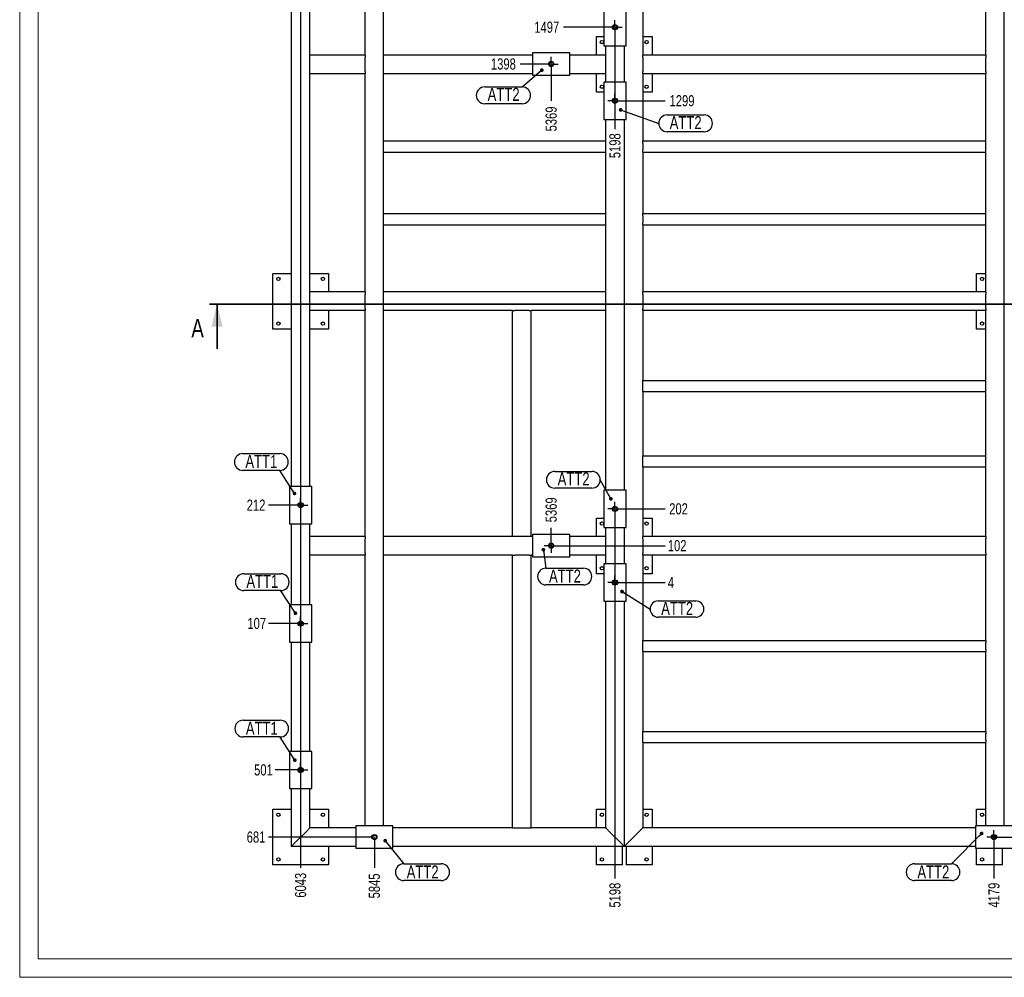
# Model space of a CAD drawing. Header units: millimetres. Extents: x 0 to 1189, y 0 to 841.
# Tile 1 of 256: x 0 to 265, y 0 to 258. Entities that reach past the tile are written whole.
import ezdxf

# ---------------------------------------------------------------- set-up
doc = ezdxf.new("R2010")
doc.units = ezdxf.units.MM
doc.header["$PDSIZE"] = -1
doc.linetypes.add('CENTERX2', pattern=[20.32, 12.7, -2.54, 2.54, -2.54])
for name, color, linetype in [('COTES', 1, 'Continuous'), ('NOTES', 6, 'Continuous'), ('TRAIT-MIXTES', 3, 'CENTERX2')]:
    doc.layers.add(name, color=color, linetype=linetype)
doc.layers.add('TRAIT-FORT', color=4, linetype='Continuous', lineweight=25)
doc.styles.add('SLDTEXTSTYLE0', font='TXT', dxfattribs={"width": 0.75})
doc.dimstyles.new('SLDDIMSTYLE4', dxfattribs={"dimtxt": 3, "dimasz": 2, "dimexe": 0, "dimexo": 0.0625, "dimgap": 0.75, "dimtad": 0, "dimtih": 1, "dimtoh": 1, "dimdec": 0, "dimlfac": 10, "dimrnd": 1e-09, "dimzin": 12, "dimdsep": 46, "dimtxsty": 'SLDTEXTSTYLE0', "dimblk1": 'NONE', "dimblk2": 'NONE', "dimsah": 1, "dimcen": 0.09, "dimadec": 0, "dimazin": 3, "dimtfac": 1, "dimtdec": 0, "dimtofl": 0, "dimtmove": 0, "dimatfit": 3, "dimldrblk": 'NONE', "dimfxl": 1, "dimfrac": 2, "dimtolj": 1, "dimtzin": 12, "dimarcsym": 0})
doc.dimstyles.new('SLDDIMSTYLE6', dxfattribs={"dimtxt": 0.18, "dimasz": 1, "dimexe": 0, "dimexo": 0.0625, "dimgap": 0, "dimtad": 0, "dimtih": 1, "dimtoh": 1, "dimdec": 0, "dimrnd": 1e-09, "dimzin": 0, "dimdsep": 46, "dimtxsty": 'Standard', "dimblk1": 'DOT', "dimblk2": 'DOT', "dimsah": 1, "dimcen": 0.09, "dimadec": 0, "dimazin": 0, "dimtfac": 1, "dimtdec": 0, "dimtofl": 0, "dimtmove": 0, "dimatfit": 3, "dimldrblk": 'DOT', "dimfxl": 1, "dimfrac": 2, "dimtolj": 1, "dimtzin": 0, "dimarcsym": 0})

# ---------------------------------------------------------------- blocks, each defined once
blk = doc.blocks.new('_D_19')
at = {"layer": 'COTES', "color": 0, "lineweight": -2, "transparency": 16777216}
blk.add_line((73.58, 95.17), (66.93, 95.17), dxfattribs=at)
at = {"layer": 'Defpoints', "color": 0, "transparency": 16777216}
for p in [(679.84, 105.84), (66.93, 95.17), (73.64, 95.17)]:
    blk.add_point(p, dxfattribs=at)
at = {"layer": 'COTES', "color": 0, "transparency": 16777216, "insert": (63.74, 95.17), "char_height": 3, "attachment_point": 5, "style": 'SLDTEXTSTYLE0'}
blk.add_mtext('\\A1;107', dxfattribs=at)
blk = doc.blocks.new('_None')
blk = doc.blocks.new('_D_22')
at = {"layer": 'COTES', "color": 0, "lineweight": -2, "transparency": 16777216}
blk.add_line((73.58, 55.78), (68.73, 55.78), dxfattribs=at)
at = {"layer": 'Defpoints', "color": 0, "transparency": 16777216}
for p in [(679.84, 105.84), (68.73, 55.78), (73.64, 55.78)]:
    blk.add_point(p, dxfattribs=at)
at = {"layer": 'COTES', "color": 0, "transparency": 16777216, "insert": (65.55, 55.78), "char_height": 3, "attachment_point": 5, "style": 'SLDTEXTSTYLE0'}
blk.add_mtext('\\A1;501', dxfattribs=at)
blk = doc.blocks.new('_D_24')
at = {"layer": 'COTES', "color": 0, "lineweight": -2, "transparency": 16777216}
blk.add_line((95.3, 37.72), (66.93, 37.72), dxfattribs=at)
at = {"layer": 'Defpoints', "color": 0, "transparency": 16777216}
for p in [(679.84, 105.84), (66.93, 37.72), (95.37, 37.72)]:
    blk.add_point(p, dxfattribs=at)
at = {"layer": 'COTES', "color": 0, "transparency": 16777216, "insert": (63.55, 37.72), "char_height": 3, "attachment_point": 5, "style": 'SLDTEXTSTYLE0'}
blk.add_mtext('\\A1;681', dxfattribs=at)
blk = doc.blocks.new('_D_25')
at = {"layer": 'COTES', "color": 0, "lineweight": -2, "transparency": 16777216}
blk.add_line((263.93, 37.72), (274.03, 37.72), dxfattribs=at)
at = {"layer": 'Defpoints', "color": 0, "transparency": 16777216}
for p in [(679.84, 105.84), (263.87, 37.72), (274.03, 37.72)]:
    blk.add_point(p, dxfattribs=at)
at = {"layer": 'COTES', "color": 0, "transparency": 16777216, "insert": (277.4, 37.72), "char_height": 3, "attachment_point": 5, "style": 'SLDTEXTSTYLE0'}
blk.add_mtext('\\A1;681', dxfattribs=at)
blk = doc.blocks.new('_D_28')
at = {"layer": 'COTES', "color": 0, "lineweight": -2, "transparency": 16777216}
blk.add_line((162.02, 106.2), (173.59, 106.2), dxfattribs=at)
at = {"layer": 'Defpoints', "color": 0, "transparency": 16777216}
for p in [(161.96, 106.2), (173.59, 106.2), (679.84, 105.84)]:
    blk.add_point(p, dxfattribs=at)
at = {"layer": 'COTES', "color": 0, "transparency": 16777216, "insert": (175.09, 106.2), "char_height": 3, "attachment_point": 5, "style": 'SLDTEXTSTYLE0'}
blk.add_mtext('\\A1;4', dxfattribs=at)
blk = doc.blocks.new('_D_32')
at = {"layer": 'COTES', "color": 0, "lineweight": -2, "transparency": 16777216}
blk.add_line((144.88, 116.09), (173.59, 116.09), dxfattribs=at)
at = {"layer": 'Defpoints', "color": 0, "transparency": 16777216}
for p in [(144.81, 116.09), (173.59, 116.09), (679.84, 105.84)]:
    blk.add_point(p, dxfattribs=at)
at = {"layer": 'COTES', "color": 0, "transparency": 16777216, "insert": (176.78, 116.09), "char_height": 3, "attachment_point": 5, "style": 'SLDTEXTSTYLE0'}
blk.add_mtext('\\A1;102', dxfattribs=at)
blk = doc.blocks.new('_D_34')
at = {"layer": 'COTES', "color": 0, "lineweight": -2, "transparency": 16777216}
blk.add_line((162.02, 125.99), (173.59, 125.99), dxfattribs=at)
at = {"layer": 'Defpoints', "color": 0, "transparency": 16777216}
for p in [(161.96, 125.99), (173.59, 125.99), (679.84, 105.84)]:
    blk.add_point(p, dxfattribs=at)
at = {"layer": 'COTES', "color": 0, "transparency": 16777216, "insert": (177.15, 125.99), "char_height": 3, "attachment_point": 5, "style": 'SLDTEXTSTYLE0'}
blk.add_mtext('\\A1;202', dxfattribs=at)
blk = doc.blocks.new('_D_35')
at = {"layer": 'COTES', "color": 0, "lineweight": -2, "transparency": 16777216}
blk.add_line((73.58, 127), (66.93, 127), dxfattribs=at)
at = {"layer": 'Defpoints', "color": 0, "transparency": 16777216}
for p in [(66.93, 127), (73.64, 127), (679.84, 105.84)]:
    blk.add_point(p, dxfattribs=at)
at = {"layer": 'COTES', "color": 0, "transparency": 16777216, "insert": (63.55, 127), "char_height": 3, "attachment_point": 5, "style": 'SLDTEXTSTYLE0'}
blk.add_mtext('\\A1;212', dxfattribs=at)
blk = doc.blocks.new('_D_48')
at = {"layer": 'COTES', "color": 0, "lineweight": -2, "transparency": 16777216}
blk.add_line((162.02, 235.74), (173.59, 235.74), dxfattribs=at)
at = {"layer": 'Defpoints', "color": 0, "transparency": 16777216}
for p in [(161.96, 235.74), (173.59, 235.74), (679.84, 105.84)]:
    blk.add_point(p, dxfattribs=at)
at = {"layer": 'COTES', "color": 0, "transparency": 16777216, "insert": (178.09, 235.74), "char_height": 3, "attachment_point": 5, "style": 'SLDTEXTSTYLE0'}
blk.add_mtext('\\A1;1299', dxfattribs=at)
blk = doc.blocks.new('_D_49')
at = {"layer": 'COTES', "color": 0, "lineweight": -2, "transparency": 16777216}
blk.add_line((140.95, 245.63), (134.56, 245.63), dxfattribs=at)
at = {"layer": 'Defpoints', "color": 0, "transparency": 16777216}
for p in [(134.56, 245.63), (141.01, 245.63), (679.84, 105.84)]:
    blk.add_point(p, dxfattribs=at)
at = {"layer": 'COTES', "color": 0, "transparency": 16777216, "insert": (130.06, 245.63), "char_height": 3, "attachment_point": 5, "style": 'SLDTEXTSTYLE0'}
blk.add_mtext('\\A1;1398', dxfattribs=at)
blk = doc.blocks.new('_D_51')
at = {"layer": 'COTES', "color": 0, "lineweight": -2, "transparency": 16777216}
blk.add_line((158.09, 255.53), (146.22, 255.53), dxfattribs=at)
at = {"layer": 'Defpoints', "color": 0, "transparency": 16777216}
for p in [(146.22, 255.53), (158.16, 255.53), (679.84, 105.84)]:
    blk.add_point(p, dxfattribs=at)
at = {"layer": 'COTES', "color": 0, "transparency": 16777216, "insert": (141.72, 255.53), "char_height": 3, "attachment_point": 5, "style": 'SLDTEXTSTYLE0'}
blk.add_mtext('\\A1;1497', dxfattribs=at)
blk = doc.blocks.new('_D_56')
at = {"layer": 'COTES', "color": 0, "lineweight": -2, "transparency": 16777216}
blk.add_line((73.58, 302.1), (67.49, 302.1), dxfattribs=at)
at = {"layer": 'Defpoints', "color": 0, "transparency": 16777216}
for p in [(67.49, 302.1), (73.64, 302.1), (679.84, 105.84)]:
    blk.add_point(p, dxfattribs=at)
at = {"layer": 'COTES', "color": 0, "transparency": 16777216, "insert": (62.99, 302.1), "char_height": 3, "attachment_point": 5, "style": 'SLDTEXTSTYLE0'}
blk.add_mtext('\\A1;1963', dxfattribs=at)
blk = doc.blocks.new('_D_63')
at = {"layer": 'COTES', "color": 0, "lineweight": -2, "transparency": 16777216}
blk.add_line((97.32, 324.27), (109.06, 324.27), dxfattribs=at)
at = {"layer": 'Defpoints', "color": 0, "transparency": 16777216}
for p in [(97.26, 324.27), (109.06, 324.27), (679.84, 105.84)]:
    blk.add_point(p, dxfattribs=at)
at = {"layer": 'COTES', "color": 0, "transparency": 16777216, "insert": (113.56, 324.27), "char_height": 3, "attachment_point": 5, "style": 'SLDTEXTSTYLE0'}
blk.add_mtext('\\A1;2184', dxfattribs=at)
blk = doc.blocks.new('_D_94')
at = {"layer": 'COTES', "color": 0, "lineweight": -2, "transparency": 16777216}
blk.add_line((261.97, 35.75), (261.97, 26.62), dxfattribs=at)
at = {"layer": 'Defpoints', "color": 0, "transparency": 16777216}
for p in [(679.84, 105.84), (261.97, 35.82), (261.97, 26.62)]:
    blk.add_point(p, dxfattribs=at)
at = {"layer": 'COTES', "color": 0, "transparency": 16777216, "insert": (261.97, 22.12), "char_height": 3, "attachment_point": 5, "rotation": 90, "style": 'SLDTEXTSTYLE0'}
blk.add_mtext('\\A1;4179', dxfattribs=at)
blk = doc.blocks.new('_D_95')
at = {"layer": 'COTES', "color": 0, "lineweight": -2, "transparency": 16777216}
blk.add_line((160.06, 253.57), (160.06, 228.15), dxfattribs=at)
at = {"layer": 'Defpoints', "color": 0, "transparency": 16777216}
for p in [(160.06, 253.63), (160.06, 228.15), (679.84, 105.84)]:
    blk.add_point(p, dxfattribs=at)
at = {"layer": 'COTES', "color": 0, "transparency": 16777216, "insert": (160.06, 223.65), "char_height": 3, "attachment_point": 5, "rotation": 90, "style": 'SLDTEXTSTYLE0'}
blk.add_mtext('\\A1;5198', dxfattribs=at)
blk = doc.blocks.new('_D_96')
at = {"layer": 'COTES', "color": 0, "lineweight": -2, "transparency": 16777216}
blk.add_line((160.06, 124.03), (160.06, 26.62), dxfattribs=at)
at = {"layer": 'Defpoints', "color": 0, "transparency": 16777216}
for p in [(160.06, 124.09), (679.84, 105.84), (160.06, 26.62)]:
    blk.add_point(p, dxfattribs=at)
at = {"layer": 'COTES', "color": 0, "transparency": 16777216, "insert": (160.06, 22.12), "char_height": 3, "attachment_point": 5, "rotation": 90, "style": 'SLDTEXTSTYLE0'}
blk.add_mtext('\\A1;5198', dxfattribs=at)
blk = doc.blocks.new('_D_97')
at = {"layer": 'COTES', "color": 0, "lineweight": -2, "transparency": 16777216}
blk.add_line((142.91, 118.05), (142.91, 120.87), dxfattribs=at)
at = {"layer": 'Defpoints', "color": 0, "transparency": 16777216}
for p in [(142.91, 120.87), (142.91, 117.99), (679.84, 105.84)]:
    blk.add_point(p, dxfattribs=at)
at = {"layer": 'COTES', "color": 0, "transparency": 16777216, "insert": (142.91, 125.75), "char_height": 3, "attachment_point": 5, "rotation": 90, "style": 'SLDTEXTSTYLE0'}
blk.add_mtext('\\A1;5369', dxfattribs=at)
blk = doc.blocks.new('_D_98')
at = {"layer": 'COTES', "color": 0, "lineweight": -2, "transparency": 16777216}
blk.add_line((142.91, 243.67), (142.91, 235.74), dxfattribs=at)
at = {"layer": 'Defpoints', "color": 0, "transparency": 16777216}
for p in [(142.91, 243.73), (142.91, 235.74), (679.84, 105.84)]:
    blk.add_point(p, dxfattribs=at)
at = {"layer": 'COTES', "color": 0, "transparency": 16777216, "insert": (142.91, 230.86), "char_height": 3, "attachment_point": 5, "rotation": 90, "style": 'SLDTEXTSTYLE0'}
blk.add_mtext('\\A1;5369', dxfattribs=at)
blk = doc.blocks.new('_D_99')
at = {"layer": 'COTES', "color": 0, "lineweight": -2, "transparency": 16777216}
blk.add_line((95.37, 37.65), (95.37, 29.47), dxfattribs=at)
at = {"layer": 'Defpoints', "color": 0, "transparency": 16777216}
for p in [(679.84, 105.84), (95.37, 37.72), (95.37, 29.47)]:
    blk.add_point(p, dxfattribs=at)
at = {"layer": 'COTES', "color": 0, "transparency": 16777216, "insert": (95.37, 24.59), "char_height": 3, "attachment_point": 5, "rotation": 90, "style": 'SLDTEXTSTYLE0'}
blk.add_mtext('\\A1;5845', dxfattribs=at)
blk = doc.blocks.new('_D_100')
at = {"layer": 'COTES', "color": 0, "lineweight": -2, "transparency": 16777216}
blk.add_line((95.36, 326.23), (95.36, 331.82), dxfattribs=at)
at = {"layer": 'Defpoints', "color": 0, "transparency": 16777216}
for p in [(95.36, 331.82), (95.36, 326.17), (679.84, 105.84)]:
    blk.add_point(p, dxfattribs=at)
at = {"layer": 'COTES', "color": 0, "transparency": 16777216, "insert": (95.36, 336.69), "char_height": 3, "attachment_point": 5, "rotation": 90, "style": 'SLDTEXTSTYLE0'}
blk.add_mtext('\\A1;5845', dxfattribs=at)
blk = doc.blocks.new('_D_101')
at = {"layer": 'COTES', "color": 0, "lineweight": -2, "transparency": 16777216}
blk.add_line((75.54, 300.14), (75.54, 29.47), dxfattribs=at)
at = {"layer": 'Defpoints', "color": 0, "transparency": 16777216}
for p in [(75.54, 300.2), (679.84, 105.84), (75.54, 29.47)]:
    blk.add_point(p, dxfattribs=at)
at = {"layer": 'COTES', "color": 0, "transparency": 16777216, "insert": (75.54, 24.78), "char_height": 3, "attachment_point": 5, "rotation": 90, "style": 'SLDTEXTSTYLE0'}
blk.add_mtext('\\A1;6043', dxfattribs=at)
blk = doc.blocks.new('SW_NOTE_48')
at = {"layer": 'NOTES', "color": 0}
for p, q in [((-9.94, 0.05), (0, 0.05)), ((0, -4.48), (-9.94, -4.48))]:
    blk.add_line(p, q, dxfattribs=at)
for centre, start, end in [((-9.94, -2.22), 90, 270), ((0, -2.22), 270, 90)]:
    blk.add_arc(centre, 2.26, start, end, dxfattribs=at)
at = {"layer": 'NOTES', "color": 0, "insert": (-4.9, -0.41), "char_height": 3.5, "attachment_point": 2, "style": 'SLDTEXTSTYLE0'}
blk.add_mtext('ATT2', dxfattribs=at)
blk = doc.blocks.new('_Dot')
at = {"color": 0, "linetype": 'ByBlock', "lineweight": -2}
blk.add_line((-0.5, 0), (-1, 0), dxfattribs=at)
at = {"color": 0, "linetype": 'ByBlock', "const_width": 0.5}
blk.add_lwpolyline([(-0.25, 0, 1), (0.25, 0, 1)], format="xyb", close=True, dxfattribs=at)
blk = doc.blocks.new('SW_NOTE_50')
at = {"layer": 'NOTES', "color": 0}
for p, q in [((-10.06, 0.05), (0, 0.05)), ((0, -4.48), (-10.06, -4.48))]:
    blk.add_line(p, q, dxfattribs=at)
for centre, start, end in [((-10.06, -2.22), 90, 270), ((0, -2.22), 270, 90)]:
    blk.add_arc(centre, 2.26, start, end, dxfattribs=at)
at = {"layer": 'NOTES', "color": 0, "insert": (-4.97, -0.22), "char_height": 3.5, "attachment_point": 2, "style": 'SLDTEXTSTYLE0'}
blk.add_mtext('ATT2', dxfattribs=at)
blk = doc.blocks.new('SW_NOTE_51')
at = {"layer": 'NOTES', "color": 0}
for p, q in [((2.26, 2.31), (12.2, 2.31)), ((12.2, -2.22), (2.26, -2.22))]:
    blk.add_line(p, q, dxfattribs=at)
for centre, start, end in [((2.26, 0.05), 90, 270), ((12.2, 0.05), 270, 90)]:
    blk.add_arc(centre, 2.26, start, end, dxfattribs=at)
at = {"layer": 'NOTES', "color": 0, "insert": (7.25, 2), "char_height": 3.5, "attachment_point": 2, "style": 'SLDTEXTSTYLE0'}
blk.add_mtext('ATT2', dxfattribs=at)
blk = doc.blocks.new('SW_NOTE_52')
at = {"layer": 'NOTES', "color": 0}
for p, q in [((-12.2, 2.31), (-2.26, 2.31)), ((-2.26, -2.22), (-12.2, -2.22))]:
    blk.add_line(p, q, dxfattribs=at)
for centre, start, end in [((-12.2, 0.05), 90, 270), ((-2.26, 0.05), 270, 90)]:
    blk.add_arc(centre, 2.26, start, end, dxfattribs=at)
at = {"layer": 'NOTES', "color": 0, "insert": (-7.15, 2.04), "char_height": 3.5, "attachment_point": 2, "style": 'SLDTEXTSTYLE0'}
blk.add_mtext('ATT2', dxfattribs=at)
blk = doc.blocks.new('SW_NOTE_53')
at = {"layer": 'NOTES', "color": 0}
for p, q in [((2.2, 2.25), (12.26, 2.25)), ((12.26, -2.16), (2.2, -2.16))]:
    blk.add_line(p, q, dxfattribs=at)
for centre, start, end in [((2.2, 0.05), 90, 270), ((12.26, 0.05), 270, 90)]:
    blk.add_arc(centre, 2.2, start, end, dxfattribs=at)
at = {"layer": 'NOTES', "color": 0, "insert": (7.28, 1.97), "char_height": 3.5, "attachment_point": 2, "style": 'SLDTEXTSTYLE0'}
blk.add_mtext('ATT2', dxfattribs=at)
blk = doc.blocks.new('SW_NOTE_54')
at = {"layer": 'NOTES', "color": 0}
for p, q in [((0, 0.05), (10.06, 0.05)), ((10.06, -4.48), (0, -4.48))]:
    blk.add_line(p, q, dxfattribs=at)
for centre, start, end in [((0, -2.22), 90, 270), ((10.06, -2.22), 270, 90)]:
    blk.add_arc(centre, 2.26, start, end, dxfattribs=at)
at = {"layer": 'NOTES', "color": 0, "insert": (5.1, -0.33), "char_height": 3.5, "attachment_point": 2, "style": 'SLDTEXTSTYLE0'}
blk.add_mtext('ATT2', dxfattribs=at)
blk = doc.blocks.new('SW_NOTE_55')
at = {"layer": 'NOTES', "color": 0}
for p, q in [((0, 0.05), (10.06, 0.05)), ((10.06, -4.48), (0, -4.48))]:
    blk.add_line(p, q, dxfattribs=at)
for centre, start, end in [((0, -2.22), 90, 270), ((10.06, -2.22), 270, 90)]:
    blk.add_arc(centre, 2.26, start, end, dxfattribs=at)
at = {"layer": 'NOTES', "color": 0, "insert": (5.08, -0.41), "char_height": 3.5, "attachment_point": 2, "style": 'SLDTEXTSTYLE0'}
blk.add_mtext('ATT2', dxfattribs=at)
blk = doc.blocks.new('SW_NOTE_56')
at = {"layer": 'NOTES', "color": 0}
for p, q in [((-9.94, 4.57), (0, 4.57)), ((0, 0.05), (-9.94, 0.05))]:
    blk.add_line(p, q, dxfattribs=at)
for centre, start, end in [((-9.94, 2.31), 90, 270), ((0, 2.31), 270, 90)]:
    blk.add_arc(centre, 2.26, start, end, dxfattribs=at)
at = {"layer": 'NOTES', "color": 0, "insert": (-4.96, 4.14), "char_height": 3.5, "attachment_point": 2, "style": 'SLDTEXTSTYLE0'}
blk.add_mtext('ATT1', dxfattribs=at)
blk = doc.blocks.new('SW_NOTE_57')
at = {"layer": 'NOTES', "color": 0}
for p, q in [((-9.94, 4.57), (0, 4.57)), ((0, 0.05), (-9.94, 0.05))]:
    blk.add_line(p, q, dxfattribs=at)
for centre, start, end in [((-9.94, 2.31), 90, 270), ((0, 2.31), 270, 90)]:
    blk.add_arc(centre, 2.26, start, end, dxfattribs=at)
at = {"layer": 'NOTES', "color": 0, "insert": (-4.94, 4.29), "char_height": 3.5, "attachment_point": 2, "style": 'SLDTEXTSTYLE0'}
blk.add_mtext('ATT1', dxfattribs=at)
blk = doc.blocks.new('SW_NOTE_58')
at = {"layer": 'NOTES', "color": 0}
for p, q in [((-9.94, 4.57), (0, 4.57)), ((0, 0.05), (-9.94, 0.05))]:
    blk.add_line(p, q, dxfattribs=at)
for centre, start, end in [((-9.94, 2.31), 90, 270), ((0, 2.31), 270, 90)]:
    blk.add_arc(centre, 2.26, start, end, dxfattribs=at)
at = {"layer": 'NOTES', "color": 0, "insert": (-4.96, 4.21), "char_height": 3.5, "attachment_point": 2, "style": 'SLDTEXTSTYLE0'}
blk.add_mtext('ATT1', dxfattribs=at)
blk = doc.blocks.new('SW_CENTERMARKSYMBOL_55')
at = {"layer": 'TRAIT-MIXTES', "color": 0}
for p, q in [((-1.2, 0), (-1.9, 0)), ((0, 0), (-1.2, 0)), ((0, 1.2), (0, 1.9)), ((0, 0), (0, 1.2)), ((0, 0), (0, -1.2)), ((0, 0), (1.2, 0)), ((1.2, 0), (1.9, 0)), ((0, -1.2), (0, -1.9))]:
    blk.add_line(p, q, dxfattribs=at)
blk = doc.blocks.new('SW_CENTERMARKSYMBOL_56')
at = {"layer": 'TRAIT-MIXTES', "color": 0}
for p, q in [((-1.2, 0), (-1.9, 0)), ((0, 0), (-1.2, 0)), ((0, 1.2), (0, 1.9)), ((0, 0), (0, 1.2)), ((0, 0), (0, -1.2)), ((0, 0), (1.2, 0)), ((1.2, 0), (1.9, 0)), ((0, -1.2), (0, -1.9))]:
    blk.add_line(p, q, dxfattribs=at)
blk = doc.blocks.new('SW_CENTERMARKSYMBOL_57')
at = {"layer": 'TRAIT-MIXTES', "color": 0}
for p, q in [((-1.2, 0), (-1.9, 0)), ((0, 0), (-1.2, 0)), ((0, 1.2), (0, 1.9)), ((0, 0), (0, 1.2)), ((0, 0), (0, -1.2)), ((0, 0), (1.2, 0)), ((1.2, 0), (1.9, 0)), ((0, -1.2), (0, -1.9))]:
    blk.add_line(p, q, dxfattribs=at)
blk = doc.blocks.new('SW_CENTERMARKSYMBOL_58')
at = {"layer": 'TRAIT-MIXTES', "color": 0}
for p, q in [((-1.2, 0), (-1.9, 0)), ((0, 0), (-1.2, 0)), ((0, 1.2), (0, 1.9)), ((0, 0), (0, 1.2)), ((0, 0), (0, -1.2)), ((0, 0), (1.2, 0)), ((1.2, 0), (1.9, 0)), ((0, -1.2), (0, -1.9))]:
    blk.add_line(p, q, dxfattribs=at)
blk = doc.blocks.new('SW_CENTERMARKSYMBOL_59')
at = {"layer": 'TRAIT-MIXTES', "color": 0}
for p, q in [((-1.2, 0), (-1.9, 0)), ((0, 0), (-1.2, 0)), ((0, 1.2), (0, 1.9)), ((0, 0), (0, 1.2)), ((0, 0), (0, -1.2)), ((0, 0), (1.2, 0)), ((1.2, 0), (1.9, 0)), ((0, -1.2), (0, -1.9))]:
    blk.add_line(p, q, dxfattribs=at)
blk = doc.blocks.new('SW_CENTERMARKSYMBOL_60')
at = {"layer": 'TRAIT-MIXTES', "color": 0}
for p, q in [((-1.2, 0), (-1.9, 0)), ((0, 0), (-1.2, 0)), ((0, 1.2), (0, 1.9)), ((0, 0), (0, 1.2)), ((0, 0), (0, -1.2)), ((0, 0), (1.2, 0)), ((1.2, 0), (1.9, 0)), ((0, -1.2), (0, -1.9))]:
    blk.add_line(p, q, dxfattribs=at)
blk = doc.blocks.new('SW_CENTERMARKSYMBOL_61')
at = {"layer": 'TRAIT-MIXTES', "color": 0}
for p, q in [((-1.2, 0), (-1.9, 0)), ((0, 0), (-1.2, 0)), ((0, 1.2), (0, 1.9)), ((0, 0), (0, 1.2)), ((0, 0), (0, -1.2)), ((0, 0), (1.2, 0)), ((1.2, 0), (1.9, 0)), ((0, -1.2), (0, -1.9))]:
    blk.add_line(p, q, dxfattribs=at)
blk = doc.blocks.new('SW_CENTERMARKSYMBOL_64')
at = {"layer": 'TRAIT-MIXTES', "color": 0}
for p, q in [((-1.2, 0), (-1.9, 0)), ((0, 0), (-1.2, 0)), ((0, 1.2), (0, 1.9)), ((0, 0), (0, 1.2)), ((0, 0), (0, -1.2)), ((0, 0), (1.2, 0)), ((1.2, 0), (1.9, 0)), ((0, -1.2), (0, -1.9))]:
    blk.add_line(p, q, dxfattribs=at)
blk = doc.blocks.new('SW_CENTERMARKSYMBOL_65')
at = {"layer": 'TRAIT-MIXTES', "color": 0}
for p, q in [((-1.2, 0), (-1.9, 0)), ((0, 0), (-1.2, 0)), ((0, 1.2), (0, 1.9)), ((0, 0), (0, 1.2)), ((0, 0), (0, -1.2)), ((0, 0), (1.2, 0)), ((1.2, 0), (1.9, 0)), ((0, -1.2), (0, -1.9))]:
    blk.add_line(p, q, dxfattribs=at)
blk = doc.blocks.new('SW_CENTERMARKSYMBOL_66')
at = {"layer": 'TRAIT-MIXTES', "color": 0}
for p, q in [((-1.2, 0), (-1.9, 0)), ((0, 0), (-1.2, 0)), ((0, 1.2), (0, 1.9)), ((0, 0), (0, 1.2)), ((0, 0), (0, -1.2)), ((0, 0), (1.2, 0)), ((1.2, 0), (1.9, 0)), ((0, -1.2), (0, -1.9))]:
    blk.add_line(p, q, dxfattribs=at)

msp = doc.modelspace()

# ---------------------------------------------------------------- linework, layer by layer
at = {"lineweight": 18}
for p, q in [((0, 841.02), (0, 0.02)), ((5, 836.02), (5, 5.02)), ((5, 589), (5, 5)), ((1183.96, 5.02), (5, 5.02)), ((836, 5), (5, 5)), ((1188.94, 0.02), (0, 0.02))]:
    msp.add_line(p, q, dxfattribs=at)
at = {"lineweight": 35}
for p, q in [((762.49, 181.03), (51.06, 181.03)), ((53.06, 169.03), (53.06, 181.03))]:
    msp.add_line(p, q, dxfattribs=at)
msp.add_solid([(53.06, 181.03), (51.56, 175.03), (54.56, 175.03)], dxfattribs=at)
at = {"layer": 'TRAIT-FORT', "lineweight": 25}
for p, q in [((264.75, 40.72), (264.75, 326.73)), ((92.85, 248.03), (92.85, 321.27)), ((73.05, 132), (73.05, 297.1)), ((78.05, 248.03), (78.05, 297.1)), ((97.85, 248.03), (97.85, 271.1)), ((167.55, 268.63), (167.55, 248.03)), ((259.75, 248.03), (259.75, 268.63)), ((157.06, 260.53), (157.06, 250.53)), ((163.06, 250.53), (163.06, 260.53)), ((155.05, 248.03), (155.05, 253.03)), ((155.05, 253.03), (157.06, 253.03)), ((167.55, 253.03), (170.05, 253.03)), ((170.05, 253.03), (170.05, 248.03)), ((157.06, 250.53), (163.06, 250.53)), ((157.55, 250.53), (157.55, 248.03)), ((162.55, 250.53), (162.55, 240.74)), ((92.85, 248.03), (78.05, 248.03)), ((78.05, 247.43), (78.05, 248.03)), ((78.05, 243.63), (78.05, 247.43)), ((92.85, 248.03), (92.85, 247.43)), ((92.85, 243.63), (92.85, 247.43)), ((137.91, 248.03), (97.85, 248.03)), ((97.85, 247.43), (97.85, 248.03)), ((97.85, 243.63), (97.85, 247.43)), ((137.91, 248.63), (137.91, 242.63)), ((147.91, 248.63), (137.91, 248.63)), ((147.91, 242.63), (147.91, 248.63)), ((157.55, 248.03), (147.91, 248.03)), ((157.55, 248.03), (157.55, 247.43)), ((157.55, 247.43), (157.55, 243.63)), ((259.75, 248.03), (167.55, 248.03)), ((167.55, 247.43), (167.55, 248.03)), ((167.55, 247.43), (167.55, 243.63)), ((259.75, 248.03), (259.75, 247.43)), ((259.75, 243.63), (259.75, 247.43)), ((78.05, 243.03), (78.05, 243.63)), ((92.85, 243.63), (92.85, 243.03)), ((97.85, 243.03), (97.85, 243.63)), ((157.55, 243.63), (157.55, 243.03)), ((167.55, 243.03), (167.55, 243.63)), ((259.75, 243.63), (259.75, 243.03)), ((92.85, 243.03), (78.05, 243.03)), ((78.05, 184.33), (78.05, 243.03)), ((92.85, 184.33), (92.85, 243.03)), ((137.91, 243.03), (97.85, 243.03)), ((97.85, 224.96), (97.85, 243.03)), ((137.91, 242.63), (147.91, 242.63)), ((157.55, 243.03), (147.91, 243.03)), ((155.05, 238.03), (155.05, 243.03)), ((157.55, 243.03), (157.55, 240.74)), ((259.75, 243.03), (167.55, 243.03)), ((167.55, 243.03), (167.55, 224.96)), ((170.05, 243.03), (170.05, 238.03)), ((259.75, 224.96), (259.75, 243.03)), ((157.06, 240.74), (157.06, 230.74)), ((163.06, 240.74), (157.06, 240.74)), ((163.06, 230.74), (163.06, 240.74)), ((157.06, 238.03), (155.05, 238.03)), ((170.05, 238.03), (167.55, 238.03)), ((157.06, 230.74), (163.06, 230.74)), ((157.55, 230.74), (157.55, 224.96)), ((162.55, 230.74), (162.55, 130.99)), ((97.85, 224.96), (157.55, 224.96)), ((97.85, 224.36), (97.85, 224.96)), ((97.85, 222.56), (97.85, 224.36)), ((97.85, 221.96), (97.85, 222.56)), ((157.55, 224.96), (157.55, 224.36)), ((157.55, 224.36), (157.55, 222.56)), ((157.55, 222.56), (157.55, 221.96)), ((167.55, 224.96), (259.75, 224.96)), ((167.55, 224.36), (167.55, 224.96)), ((167.55, 224.36), (167.55, 222.56)), ((167.55, 221.96), (167.55, 222.56)), ((259.75, 224.36), (259.75, 224.96)), ((259.75, 222.56), (259.75, 224.36)), ((259.75, 221.96), (259.75, 222.56)), ((97.85, 221.96), (157.55, 221.96)), ((97.85, 205.4), (97.85, 221.96)), ((157.55, 221.96), (157.55, 205.4)), ((167.55, 221.96), (259.75, 221.96)), ((167.55, 221.96), (167.55, 205.4)), ((259.75, 205.4), (259.75, 221.96)), ((97.85, 205.4), (157.55, 205.4)), ((97.85, 204.8), (97.85, 205.4)), ((97.85, 203), (97.85, 204.8)), ((157.55, 205.4), (157.55, 204.8)), ((157.55, 204.8), (157.55, 203)), ((167.55, 204.8), (167.55, 205.4)), ((167.55, 205.4), (259.75, 205.4)), ((167.55, 204.8), (167.55, 203)), ((259.75, 204.8), (259.75, 205.4)), ((259.75, 203), (259.75, 204.8)), ((97.85, 202.4), (97.85, 203)), ((97.85, 202.4), (157.55, 202.4)), ((97.85, 184.33), (97.85, 202.4)), ((157.55, 203), (157.55, 202.4)), ((157.55, 202.4), (157.55, 184.33)), ((167.55, 202.4), (167.55, 203)), ((167.55, 202.4), (259.75, 202.4)), ((167.55, 202.4), (167.55, 184.33)), ((259.75, 202.4), (259.75, 203)), ((259.75, 184.33), (259.75, 202.4)), ((68.05, 174.33), (68.05, 189.33)), ((68.05, 189.33), (73.05, 189.33)), ((78.05, 189.33), (83.05, 189.33)), ((83.05, 189.33), (83.05, 184.33)), ((257.25, 184.33), (257.25, 189.33)), ((257.25, 189.33), (259.75, 189.33)), ((92.85, 184.33), (78.05, 184.33)), ((78.05, 183.73), (78.05, 184.33)), ((78.05, 179.93), (78.05, 183.73)), ((92.85, 184.33), (92.85, 183.73)), ((92.85, 179.93), (92.85, 183.73)), ((157.55, 184.33), (97.85, 184.33)), ((97.85, 183.73), (97.85, 184.33)), ((97.85, 179.93), (97.85, 183.73)), ((157.55, 184.33), (157.55, 183.73)), ((157.55, 183.73), (157.55, 179.93)), ((259.75, 184.33), (167.55, 184.33)), ((167.55, 183.73), (167.55, 184.33)), ((167.55, 183.73), (167.55, 179.93)), ((259.75, 184.33), (259.75, 183.73)), ((259.75, 179.93), (259.75, 183.73)), ((78.05, 179.33), (78.05, 179.93)), ((92.85, 179.33), (78.05, 179.33)), ((78.05, 132), (78.05, 179.33)), ((83.05, 179.33), (83.05, 174.33)), ((92.85, 179.93), (92.85, 179.33)), ((92.85, 118.53), (92.85, 179.33)), ((97.85, 179.33), (97.85, 179.93)), ((132.55, 179.33), (97.85, 179.33)), ((97.85, 118.53), (97.85, 179.33)), ((132.55, 118.53), (132.55, 179.33)), ((132.55, 179.33), (133.15, 179.33)), ((136.95, 179.33), (133.15, 179.33)), ((136.95, 179.33), (137.55, 179.33)), ((157.55, 179.33), (137.55, 179.33)), ((137.55, 118.53), (137.55, 179.33)), ((157.55, 179.93), (157.55, 179.33)), ((157.55, 179.33), (157.55, 130.99)), ((167.55, 179.33), (167.55, 179.93)), ((259.75, 179.33), (167.55, 179.33)), ((167.55, 179.33), (167.55, 160.56)), ((257.25, 174.33), (257.25, 179.33)), ((259.75, 179.93), (259.75, 179.33)), ((259.75, 160.56), (259.75, 179.33)), ((73.05, 174.33), (68.05, 174.33)), ((83.05, 174.33), (78.05, 174.33)), ((259.75, 174.33), (257.25, 174.33)), ((167.55, 159.96), (167.55, 160.56)), ((167.55, 160.56), (259.75, 160.56)), ((167.55, 158.16), (167.55, 159.96)), ((259.75, 159.96), (259.75, 160.56)), ((259.75, 158.16), (259.75, 159.96)), ((167.55, 157.56), (167.55, 158.16)), ((167.55, 157.56), (259.75, 157.56)), ((167.55, 157.56), (167.55, 140.3)), ((259.75, 157.56), (259.75, 158.16)), ((259.75, 140.3), (259.75, 157.56)), ((167.55, 139.7), (167.55, 140.3)), ((167.55, 140.3), (259.75, 140.3)), ((167.55, 137.9), (167.55, 139.7)), ((167.55, 137.3), (167.55, 137.9)), ((259.75, 139.7), (259.75, 140.3)), ((259.75, 137.9), (259.75, 139.7)), ((259.75, 137.3), (259.75, 137.9)), ((167.55, 137.3), (259.75, 137.3)), ((167.55, 137.3), (167.55, 118.53)), ((259.75, 118.53), (259.75, 137.3)), ((72.54, 132), (72.54, 122)), ((78.54, 132), (72.54, 132)), ((78.54, 122), (78.54, 132)), ((157.06, 130.99), (157.06, 120.99)), ((163.06, 130.99), (157.06, 130.99)), ((163.06, 120.99), (163.06, 130.99)), ((72.54, 122), (78.54, 122)), ((73.05, 100.17), (73.05, 122)), ((78.05, 118.53), (78.05, 122)), ((155.05, 118.53), (155.05, 123.53)), ((155.05, 123.53), (157.06, 123.53)), ((167.55, 123.53), (170.05, 123.53)), ((170.05, 123.53), (170.05, 118.53)), ((157.06, 120.99), (163.06, 120.99)), ((157.55, 120.99), (157.55, 118.53)), ((162.55, 120.99), (162.55, 111.2)), ((92.85, 118.53), (78.05, 118.53)), ((78.05, 117.93), (78.05, 118.53)), ((78.05, 114.13), (78.05, 117.93)), ((92.85, 118.53), (92.85, 117.93)), ((92.85, 114.13), (92.85, 117.93)), ((132.55, 118.53), (97.85, 118.53)), ((97.85, 117.93), (97.85, 118.53)), ((97.85, 114.13), (97.85, 117.93)), ((133.15, 118.53), (132.55, 118.53)), ((136.95, 118.53), (133.15, 118.53)), ((137.55, 118.53), (136.95, 118.53)), ((137.91, 118.53), (137.55, 118.53)), ((137.91, 119.09), (137.91, 113.09)), ((147.91, 119.09), (137.91, 119.09)), ((147.91, 113.09), (147.91, 119.09)), ((157.55, 118.53), (147.91, 118.53)), ((157.55, 118.53), (157.55, 117.93)), ((157.55, 117.93), (157.55, 114.13)), ((259.75, 118.53), (167.55, 118.53)), ((167.55, 117.93), (167.55, 118.53)), ((167.55, 117.93), (167.55, 114.13)), ((259.75, 118.53), (259.75, 117.93)), ((259.75, 114.13), (259.75, 117.93)), ((78.05, 113.53), (78.05, 114.13)), ((92.85, 114.13), (92.85, 113.53)), ((97.85, 113.53), (97.85, 114.13)), ((157.55, 114.13), (157.55, 113.53)), ((167.55, 113.53), (167.55, 114.13)), ((259.75, 114.13), (259.75, 113.53)), ((92.85, 113.53), (78.05, 113.53)), ((78.05, 100.17), (78.05, 113.53)), ((92.85, 40.72), (92.85, 113.53)), ((132.55, 113.53), (97.85, 113.53)), ((97.85, 40.72), (97.85, 113.53)), ((132.55, 40.23), (132.55, 113.53)), ((132.55, 113.53), (133.15, 113.53)), ((136.95, 113.53), (133.15, 113.53)), ((136.95, 113.53), (137.55, 113.53)), ((137.91, 113.53), (137.55, 113.53)), ((137.55, 40.23), (137.55, 113.53)), ((137.91, 113.09), (147.91, 113.09)), ((157.55, 113.53), (147.91, 113.53)), ((155.05, 108.53), (155.05, 113.53)), ((157.06, 111.2), (157.06, 101.2)), ((163.06, 111.2), (157.06, 111.2)), ((157.55, 113.53), (157.55, 111.2)), ((163.06, 101.2), (163.06, 111.2)), ((259.75, 113.53), (167.55, 113.53)), ((167.55, 113.53), (167.55, 90.6)), ((170.05, 113.53), (170.05, 108.53)), ((259.75, 90.6), (259.75, 113.53)), ((157.06, 108.53), (155.05, 108.53)), ((170.05, 108.53), (167.55, 108.53)), ((157.06, 101.2), (163.06, 101.2)), ((157.55, 101.2), (157.55, 40.23)), ((162.55, 101.2), (162.55, 35.23)), ((72.54, 100.17), (72.54, 90.17)), ((78.54, 100.17), (72.54, 100.17)), ((78.54, 90.17), (78.54, 100.17)), ((72.54, 90.17), (78.54, 90.17)), ((73.05, 60.78), (73.05, 90.17)), ((78.05, 60.78), (78.05, 90.17)), ((167.55, 90.6), (259.75, 90.6)), ((167.55, 90), (167.55, 90.6)), ((259.75, 90.6), (259.75, 90)), ((167.55, 88.2), (167.55, 90)), ((167.55, 87.6), (167.55, 88.2)), ((167.55, 87.6), (259.75, 87.6)), ((167.55, 87.6), (167.55, 66.16)), ((259.75, 88.2), (259.75, 90)), ((259.75, 88.2), (259.75, 87.6)), ((259.75, 66.16), (259.75, 87.6)), ((167.55, 66.16), (259.75, 66.16)), ((167.55, 65.56), (167.55, 66.16)), ((167.55, 63.76), (167.55, 65.56)), ((167.55, 63.16), (167.55, 63.76)), ((259.75, 66.16), (259.75, 65.56)), ((259.75, 63.76), (259.75, 65.56)), ((259.75, 63.76), (259.75, 63.16)), ((167.55, 63.16), (259.75, 63.16)), ((167.55, 63.16), (167.55, 40.23)), ((259.75, 40.72), (259.75, 63.16)), ((72.54, 60.78), (72.54, 50.78)), ((78.54, 60.78), (72.54, 60.78)), ((78.54, 50.78), (78.54, 60.78)), ((72.54, 50.78), (78.54, 50.78)), ((73.05, 35.23), (73.05, 50.78)), ((78.05, 40.23), (78.05, 50.78)), ((68.05, 30.23), (68.05, 45.23)), ((68.05, 45.23), (73.05, 45.23)), ((78.05, 45.23), (83.05, 45.23)), ((83.05, 45.23), (83.05, 40.23)), ((155.05, 40.23), (155.05, 45.23)), ((155.05, 45.23), (157.55, 45.23)), ((167.55, 45.23), (170.05, 45.23)), ((170.05, 45.23), (170.05, 40.23)), ((257.25, 40.72), (257.25, 45.23)), ((257.25, 45.23), (259.75, 45.23)), ((90.37, 40.23), (78.05, 40.23)), ((90.37, 40.72), (90.37, 34.72)), ((100.37, 40.72), (90.37, 40.72)), ((100.37, 34.72), (100.37, 40.72)), ((132.55, 40.23), (100.37, 40.23)), ((132.55, 40.23), (133.15, 40.23)), ((133.15, 40.23), (136.95, 40.23)), ((136.95, 40.23), (137.55, 40.23)), ((157.55, 40.23), (137.55, 40.23)), ((256.97, 40.23), (167.55, 40.23)), ((266.97, 40.72), (256.97, 40.72)), ((256.97, 40.72), (256.97, 34.72)), ((77.45, 39.63), (73.65, 35.83)), ((161.95, 35.83), (158.15, 39.63)), ((166.95, 39.63), (163.15, 35.83)), ((262.59, 37.39), (261.64, 38.34)), ((90.37, 35.23), (73.05, 35.23)), ((83.05, 35.23), (83.05, 30.23)), ((90.37, 34.72), (100.37, 34.72)), ((162.55, 35.23), (100.37, 35.23)), ((155.05, 30.23), (155.05, 35.23)), ((162.05, 30.23), (162.05, 35.23)), ((256.97, 35.23), (162.55, 35.23)), ((163.05, 35.23), (163.05, 30.23)), ((170.05, 35.23), (170.05, 30.23)), ((256.97, 34.72), (266.97, 34.72)), ((257.25, 30.23), (257.25, 34.72)), ((264.25, 30.23), (264.25, 34.72)), ((83.05, 30.23), (68.05, 30.23)), ((162.05, 30.23), (155.05, 30.23)), ((170.05, 30.23), (163.05, 30.23)), ((264.25, 30.23), (257.25, 30.23))]:
    msp.add_line(p, q, dxfattribs=at)
at = {"layer": 'TRAIT-FORT', "lineweight": 25, "flags": 128}
for points in [[(78.05, 40.23), (78.04, 40.22), (78.01, 40.19), (77.96, 40.15), (77.9, 40.09), (77.83, 40.02), (77.75, 39.93), (77.65, 39.84), (77.55, 39.74), (77.45, 39.63)], [(78.05, 40.23), (78.03, 40.22), (78, 40.19), (77.94, 40.13), (77.87, 40.06), (77.78, 39.96), (77.67, 39.86), (77.56, 39.75), (77.45, 39.63)], [(158.15, 39.63), (158.03, 39.75), (157.92, 39.86), (157.81, 39.96), (157.72, 40.06), (157.65, 40.13), (157.59, 40.19), (157.56, 40.22), (157.55, 40.23)], [(158.15, 39.63), (158.03, 39.75), (157.92, 39.86), (157.81, 39.96), (157.72, 40.06), (157.65, 40.13), (157.59, 40.19), (157.56, 40.22), (157.55, 40.23)], [(167.55, 40.23), (167.53, 40.22), (167.5, 40.19), (167.44, 40.13), (167.37, 40.06), (167.28, 39.96), (167.17, 39.86), (167.06, 39.75), (166.95, 39.63)], [(167.55, 40.23), (167.54, 40.22), (167.51, 40.19), (167.46, 40.15), (167.4, 40.09), (167.33, 40.02), (167.25, 39.93), (167.15, 39.84), (167.05, 39.74), (166.95, 39.63)], [(73.65, 35.83), (73.53, 35.71), (73.42, 35.6), (73.31, 35.5), (73.22, 35.41), (73.15, 35.33), (73.09, 35.28), (73.06, 35.24), (73.05, 35.23)], [(73.65, 35.83), (73.53, 35.71), (73.42, 35.6), (73.31, 35.5), (73.22, 35.41), (73.15, 35.33), (73.09, 35.28), (73.06, 35.24), (73.05, 35.23)], [(162.55, 35.23), (162.53, 35.24), (162.5, 35.28), (162.44, 35.33), (162.37, 35.41), (162.28, 35.5), (162.17, 35.6), (162.06, 35.71), (161.95, 35.83)], [(162.55, 35.23), (162.53, 35.24), (162.5, 35.28), (162.44, 35.33), (162.37, 35.41), (162.28, 35.5), (162.17, 35.6), (162.06, 35.71), (161.95, 35.83)], [(163.15, 35.83), (163.03, 35.71), (162.92, 35.6), (162.81, 35.5), (162.72, 35.41), (162.65, 35.33), (162.59, 35.28), (162.56, 35.24), (162.55, 35.23)], [(163.15, 35.83), (163.03, 35.71), (162.92, 35.6), (162.81, 35.5), (162.72, 35.41), (162.65, 35.33), (162.59, 35.28), (162.56, 35.24), (162.55, 35.23)]]:
    msp.add_lwpolyline(points, dxfattribs=at)
at = {"layer": 'TRAIT-FORT', "lineweight": 25}
for centre, radius in [((160.06, 255.53), 0.7), ((160.06, 255.53), 0.536), ((156.55, 251.53), 0.45), ((168.55, 251.53), 0.45), ((142.91, 245.63), 0.7), ((142.91, 245.63), 0.536), ((156.55, 239.53), 0.45), ((168.55, 239.53), 0.45), ((160.06, 235.74), 0.7), ((160.06, 235.74), 0.536), ((69.55, 187.83), 0.45), ((81.55, 187.83), 0.45), ((258.75, 187.83), 0.45), ((69.55, 175.83), 0.45), ((81.55, 175.83), 0.45), ((258.75, 175.83), 0.45), ((75.54, 127), 0.7), ((75.54, 127), 0.397), ((160.06, 125.99), 0.7), ((160.06, 125.99), 0.536), ((156.55, 122.03), 0.45), ((168.55, 122.03), 0.45), ((142.91, 116.09), 0.7), ((142.91, 116.09), 0.536), ((156.55, 110.03), 0.45), ((168.55, 110.03), 0.45), ((160.06, 106.2), 0.7), ((160.06, 106.2), 0.536), ((75.54, 95.17), 0.7), ((75.54, 95.17), 0.397), ((75.54, 55.78), 0.7), ((75.54, 55.78), 0.397), ((69.55, 43.73), 0.45), ((81.55, 43.73), 0.45), ((156.55, 43.73), 0.45), ((168.55, 43.73), 0.45), ((258.75, 43.73), 0.45), ((95.37, 37.72), 0.7), ((95.37, 37.72), 0.536), ((261.97, 37.72), 0.7), ((261.97, 37.72), 0.536), ((69.55, 31.73), 0.45), ((81.55, 31.73), 0.45), ((156.55, 31.73), 0.45), ((168.55, 31.73), 0.45), ((258.75, 31.73), 0.45)]:
    msp.add_circle(centre, radius, dxfattribs=at)

# ---------------------------------------------------------------- block references
at = {"layer": 'NOTES'}
for name, p in [('SW_NOTE_50', (135.09, 239.44)), ('SW_NOTE_51', (171.82, 229.63)), ('SW_NOTE_58', (69.94, 136.3)), ('SW_NOTE_52', (156.1, 133.78)), ('SW_NOTE_54', (141.51, 110.01)), ('SW_NOTE_57', (70.19, 103.97)), ('SW_NOTE_53', (169.5, 99)), ('SW_NOTE_56', (70.06, 64.6)), ('SW_NOTE_55', (103.27, 30.51)), ('SW_NOTE_48', (250.57, 30.51))]:
    msp.add_blockref(name, p, dxfattribs=at)
at = {"layer": 'TRAIT-MIXTES'}
for name, p in [('SW_CENTERMARKSYMBOL_60', (160.06, 255.53)), ('SW_CENTERMARKSYMBOL_59', (142.91, 245.63)), ('SW_CENTERMARKSYMBOL_61', (160.06, 235.74)), ('SW_CENTERMARKSYMBOL_64', (75.54, 127)), ('SW_CENTERMARKSYMBOL_58', (160.06, 125.99)), ('SW_CENTERMARKSYMBOL_57', (142.91, 116.09)), ('SW_CENTERMARKSYMBOL_56', (160.06, 106.2)), ('SW_CENTERMARKSYMBOL_65', (75.54, 95.17)), ('SW_CENTERMARKSYMBOL_66', (75.54, 55.78)), ('SW_CENTERMARKSYMBOL_55', (261.97, 37.72))]:
    msp.add_blockref(name, p, dxfattribs=at)

# ---------------------------------------------------------------- texts
at = {"insert": (46.16, 177.1), "char_height": 5, "attachment_point": 1, "style": 'SLDTEXTSTYLE0'}
msp.add_mtext('A', dxfattribs=at)

# ---------------------------------------------------------------- dimensions: what is measured, and where the dimension line sits
at = {"layer": 'COTES'}
for feature_location, offset, dtype, origin, picture, middle in [((95.36, 326.17), (0, 5.65), 1, (679.84, 105.84), '_D_100', (95.36, 336.69)), ((97.26, 324.27), (11.79, 0), 0, (679.84, 105.84), '_D_63', (113.56, 324.27)), ((73.64, 302.1), (-6.15, 0), 0, (679.84, 105.84), '_D_56', (62.99, 302.1)), ((75.54, 300.2), (0, -270.74), 1, (679.84, 105.84), '_D_101', (75.54, 24.78)), ((158.16, 255.53), (-11.94, 0), 0, (679.84, 105.84), '_D_51', (141.72, 255.53)), ((160.06, 253.63), (0, -25.49), 1, (679.84, 105.84), '_D_95', (160.06, 223.65)), ((141.01, 245.63), (-6.45, 0), 0, (679.84, 105.84), '_D_49', (130.06, 245.63)), ((142.91, 243.73), (0, -7.99), 1, (679.84, 105.84), '_D_98', (142.91, 230.86)), ((161.96, 235.74), (11.63, 0), 0, (679.84, 105.84), '_D_48', (178.09, 235.74)), ((142.91, 117.99), (0, 2.88), 1, (679.84, 105.84), '_D_97', (142.91, 125.75)), ((73.64, 127), (-6.72, 0), 0, (679.84, 105.84), '_D_35', (63.55, 127)), ((161.9566, 125.9925), (11.6322, 0), 0, (679.8423, 105.8409), '_D_34', (177.1514, 125.9925)), ((160.06, 124.09), (0, -97.47), 1, (679.84, 105.84), '_D_96', (160.06, 22.12)), ((144.8138, 116.0901), (28.7751, 0), 0, (679.8423, 105.8409), '_D_32', (176.7764, 116.0901)), ((161.96, 106.2), (11.63, 0), 0, (679.84, 105.84), '_D_28', (175.09, 106.2)), ((95.37, 37.72), (-28.44, 0), 0, (679.84, 105.84), '_D_24', (63.55, 37.72)), ((73.64, 95.17), (-6.72, 0), 0, (679.84, 105.84), '_D_19', (63.74, 95.17)), ((73.64, 55.78), (-4.91, 0), 0, (679.84, 105.84), '_D_22', (65.55, 55.78)), ((95.37, 37.72), (0, -8.25), 1, (679.84, 105.84), '_D_99', (95.37, 24.59)), ((261.97, 35.82), (0, -9.2), 1, (679.84, 105.84), '_D_94', (261.97, 22.12)), ((263.87, 37.72), (10.16, 0), 0, (679.84, 105.84), '_D_25', (277.4, 37.72))]:
    dim = msp.add_ordinate_dim(feature_location=feature_location, offset=offset, dtype=dtype, origin=origin, dimstyle='SLDDIMSTYLE4', dxfattribs=at)
    dim.commit()
    dim.dimension.update_dxf_attribs({"geometry": picture, "text_midpoint": middle})

# ---------------------------------------------------------------- leaders
at = {"layer": 'NOTES'}
for points in [[(140.39, 243.98), (135.09, 239.44)], [(161.59, 233.29), (171.82, 229.63)], [(73.86, 130.17), (69.94, 136.3)], [(158.95, 128.71), (156.1, 133.78)], [(140.8, 115.02), (141.51, 110.01)], [(74.13, 97.92), (70.19, 103.97)], [(161.95, 103.77), (169.5, 99)], [(73.99, 58.4), (70.06, 64.6)], [(98.27, 36.77), (103.27, 30.51)], [(258.65, 38.71), (250.57, 30.51)]]:
    msp.add_leader(points, dimstyle='SLDDIMSTYLE6', dxfattribs=at)

doc.saveas('drawing.dxf')
